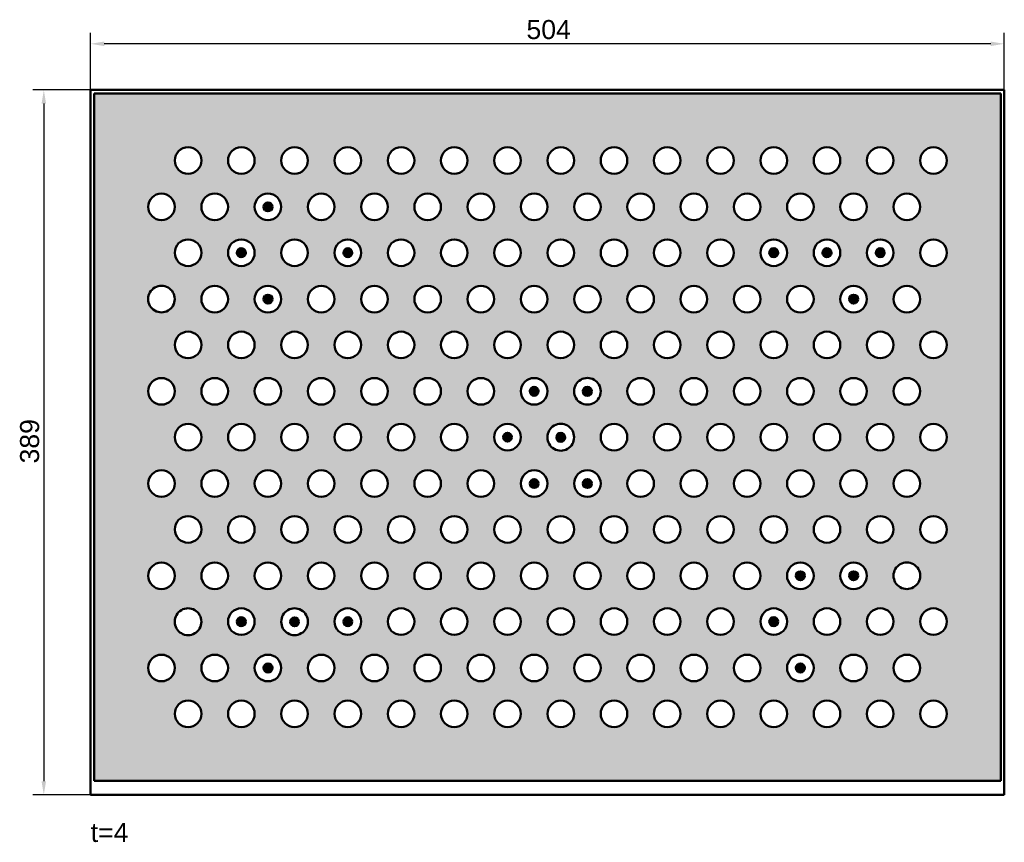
# Model space of a CAD drawing. Header units: millimetres. Extents: x 24 to 567, y 17 to 471.
import ezdxf

# ---------------------------------------------------------------- set-up
doc = ezdxf.new("R2010")
doc.units = ezdxf.units.MM
doc.header["$LTSCALE"] = 3
for name, color, linetype, lineweight in [('Bemaßungen(DIN)', 179, 'Continuous', 25), ('Schraffur', 179, 'Continuous', 9), ('Sichtbare Kanten(DIN)', 179, 'Continuous', 50), ('Symbole(DIN)', 179, 'Continuous', 25)]:
    doc.layers.add(name, color=color, linetype=linetype, lineweight=lineweight)
doc.styles.add('Aktuell-DIN', font='arial.ttf')
doc.styles.add('STANDARD-BSI~0', font='arial.ttf')
doc.dimstyles.new('Katalogzeichnungen', dxfattribs={"dimscale": 3, "dimtxt": 3.5, "dimasz": 2.5, "dimexe": 2, "dimexo": 0, "dimgap": 0.8, "dimtad": 1, "dimrnd": 1e-08, "dimdsep": 46, "dimtxsty": 'STANDARD-BSI~0', "dimcen": 0.09, "dimdle": 10, "dimclrd": 250, "dimclre": 250, "dimclrt": 250, "dimazin": 2, "dimtfac": 1, "dimtmove": 0, "dimatfit": 3, "dimfxl": 1, "dimtolj": 1, "dimtzin": 0, "dimlwd": 25, "dimlwe": 25, "dimarcsym": 0})

# ---------------------------------------------------------------- blocks, each defined once
blk = doc.blocks.new('*D18')
at = {"layer": 'Bemaßungen(DIN)', "color": 250, "linetype": 'Continuous', "lineweight": 25}
for p, q in [((63.41, 432.65), (63.41, 464.11)), ((567.41, 432.65), (567.41, 464.11)), ((559.91, 458.11), (70.91, 458.11))]:
    blk.add_line(p, q, dxfattribs=at)
at = {"layer": 'Bemaßungen(DIN)', "color": 250, "linetype": 'Continuous'}
for points in [[(70.91, 459.36), (70.91, 456.86), (63.41, 458.11)], [(559.91, 459.36), (559.91, 456.86), (567.41, 458.11)]]:
    blk.add_solid(points, dxfattribs=at)
at = {"layer": 'Defpoints', "color": 0, "linetype": 'Continuous'}
for p in [(63.41, 458.11), (63.41, 432.65), (567.41, 432.65)]:
    blk.add_point(p, dxfattribs=at)
at = {"layer": 'Bemaßungen(DIN)', "color": 250, "linetype": 'Continuous', "lineweight": 25, "insert": (303.83, 471.23), "char_height": 10.5, "attachment_point": 1, "style": 'STANDARD-BSI~0'}
blk.add_mtext('\\A1;504', dxfattribs=at)
blk = doc.blocks.new('*D19')
at = {"layer": 'Bemaßungen(DIN)', "color": 250, "linetype": 'Continuous', "lineweight": 25}
for p, q in [((63.41, 432.65), (31.59, 432.65)), ((37.59, 425.15), (37.59, 51.15)), ((63.41, 43.65), (31.59, 43.65))]:
    blk.add_line(p, q, dxfattribs=at)
at = {"layer": 'Bemaßungen(DIN)', "color": 250, "linetype": 'Continuous'}
for points in [[(36.34, 425.15), (38.84, 425.15), (37.59, 432.65)], [(36.34, 51.15), (38.84, 51.15), (37.59, 43.65)]]:
    blk.add_solid(points, dxfattribs=at)
at = {"layer": 'Defpoints', "color": 0, "linetype": 'Continuous'}
for p in [(63.41, 432.65), (37.59, 43.65), (63.41, 43.65)]:
    blk.add_point(p, dxfattribs=at)
at = {"layer": 'Bemaßungen(DIN)', "color": 250, "linetype": 'Continuous', "lineweight": 25, "insert": (24.47, 226.54), "char_height": 10.5, "attachment_point": 1, "rotation": 90, "style": 'STANDARD-BSI~0'}
blk.add_mtext('\\A1;389', dxfattribs=at)

msp = doc.modelspace()

# ---------------------------------------------------------------- hatches: boundary and pattern name
at = {"layer": 'Schraffur'}
h = msp.add_hatch(color=256, dxfattribs=at)
edge = h.paths.add_edge_path(flags=0)
edge.add_arc((175.901, 139.141), 7.342, 179.51222, 360.48769)
edge.add_arc((175.901, 139.266), 7.342, 359.51222, 540.48769)
edge = h.paths.add_edge_path(flags=0)
edge.add_arc((117.162, 139.141), 7.342, 179.51227, 360.48773)
edge.add_arc((117.162, 139.266), 7.342, 359.51227, 540.48773)
edge = h.paths.add_edge_path(flags=0)
edge.add_arc((322.75, 240.922), 7.342, 179.51212, 360.48756)
edge.add_arc((322.75, 241.047), 7.342, 359.51212, 540.48756)
edge = h.paths.add_edge_path(flags=0)
edge.add_arc((102.477, 317.258), 7.342, 359.90247, 540.09753)
edge.add_arc((102.477, 317.233), 7.342, 179.90247, 360.09753)
edge = h.paths.add_edge_path(flags=0)
edge.add_arc((337.435, 266.368), 7.342, 359.90337, 540.09842)
edge.add_arc((337.435, 266.343), 7.342, 179.90337, 360.09842)
edge = h.paths.add_edge_path(flags=0)
edge.add_arc((513.653, 164.586), 7.342, 359.90406, 540.09908)
edge.add_arc((513.653, 164.561), 7.342, 179.90406, 360.09908)
edge = h.paths.add_edge_path(flags=0)
edge.add_arc((366.805, 215.452), 7.342, 0, 360)
edge = h.paths.add_edge_path(flags=0)
edge.add_arc((337.435, 164.561), 7.342, 0, 360)
edge = h.paths.add_edge_path(flags=0)
edge.add_arc((352.12, 190.157), 7.342, 0, 360)
edge = h.paths.add_edge_path(flags=0)
edge.add_arc((366.805, 164.561), 7.342, 0, 360)
edge = h.paths.add_edge_path(flags=0)
edge.add_arc((366.805, 266.343), 7.342, 0, 360)
edge = h.paths.add_edge_path(flags=0)
edge.add_arc((381.489, 241.047), 7.342, 0, 360)
edge = h.paths.add_edge_path(flags=0)
edge.add_arc((381.489, 190.157), 7.342, 0, 360)
edge = h.paths.add_edge_path(flags=0)
edge.add_arc((396.174, 164.561), 7.342, 0, 360)
edge = h.paths.add_edge_path(flags=0)
edge.add_arc((396.174, 266.343), 7.342, 0, 360)
edge = h.paths.add_edge_path(flags=0)
edge.add_arc((396.174, 215.452), 7.342, 0, 360)
edge = h.paths.add_edge_path(flags=0)
edge.add_arc((410.859, 241.047), 7.342, 0, 360)
edge = h.paths.add_edge_path(flags=0)
edge.add_arc((410.859, 190.157), 7.342, 0, 360)
edge = h.paths.add_edge_path(flags=0)
edge.add_arc((425.544, 215.452), 7.342, 0, 360)
edge = h.paths.add_edge_path(flags=0)
edge.add_arc((425.544, 266.343), 7.342, 0, 360)
edge = h.paths.add_edge_path(flags=0)
edge.add_arc((425.544, 164.561), 7.342, 0, 360)
edge = h.paths.add_edge_path(flags=0)
edge.add_arc((352.12, 241.047), 7.342, 0, 360)
edge = h.paths.add_edge_path(flags=0)
edge.add_arc((337.435, 215.452), 7.342, 0, 360)
edge = h.paths.add_edge_path(flags=0)
edge.add_arc((102.477, 215.452), 7.342, 0, 360)
edge = h.paths.add_edge_path(flags=0)
edge.add_arc((131.847, 215.452), 7.342, 0, 360)
edge = h.paths.add_edge_path(flags=0)
edge.add_arc((102.477, 164.561), 7.342, 0, 360)
edge = h.paths.add_edge_path(flags=0)
edge.add_arc((161.217, 215.452), 7.342, 0, 360)
edge = h.paths.add_edge_path(flags=0)
edge.add_arc((131.847, 164.561), 7.342, 0, 360)
edge = h.paths.add_edge_path(flags=0)
edge.add_arc((102.477, 113.671), 7.342, 0, 360)
edge = h.paths.add_edge_path(flags=0)
edge.add_arc((131.847, 113.671), 7.342, 0, 360)
edge = h.paths.add_edge_path(flags=0)
edge.add_arc((161.217, 164.561), 7.342, 0, 360)
edge = h.paths.add_edge_path(flags=0)
edge.add_arc((161.217, 113.671), 7.342, 0, 360)
edge = h.paths.add_edge_path(flags=0)
edge.add_arc((146.532, 88.375), 7.342, 0, 360)
edge = h.paths.add_edge_path(flags=0)
edge.add_arc((175.901, 88.375), 7.342, 0, 360)
edge = h.paths.add_edge_path(flags=0)
edge.add_arc((190.586, 215.452), 7.342, 0, 360)
edge = h.paths.add_edge_path(flags=0)
edge.add_arc((190.586, 164.561), 7.342, 0, 360)
edge = h.paths.add_edge_path(flags=0)
edge.add_arc((190.586, 113.671), 7.342, 0, 360)
edge = h.paths.add_edge_path(flags=0)
edge.add_arc((205.271, 88.375), 7.342, 0, 360)
edge = h.paths.add_edge_path(flags=0)
edge.add_arc((117.162, 88.375), 7.342, 0, 360)
edge = h.paths.add_edge_path(flags=0)
edge.add_arc((205.271, 139.266), 7.342, 0, 360)
edge = h.paths.add_edge_path(flags=0)
edge.add_arc((205.271, 190.157), 7.342, 0, 360)
edge = h.paths.add_edge_path(flags=0)
edge.add_arc((175.901, 190.157), 7.342, 0, 360)
edge = h.paths.add_edge_path(flags=0)
edge.add_arc((146.532, 190.157), 7.342, 0, 360)
edge = h.paths.add_edge_path(flags=0)
edge.add_arc((117.162, 190.157), 7.342, 0, 360)
edge = h.paths.add_edge_path(flags=0)
edge.add_arc((146.532, 139.266), 7.342, 0, 360)
edge = h.paths.add_edge_path(flags=0)
edge.add_arc((308.065, 317.233), 7.342, 0, 360)
edge = h.paths.add_edge_path(flags=0)
edge.add_arc((308.065, 368.124), 7.342, 0, 360)
edge = h.paths.add_edge_path(flags=0)
edge.add_arc((278.695, 368.124), 7.342, 0, 360)
edge = h.paths.add_edge_path(flags=0)
edge.add_arc((278.695, 317.233), 7.342, 0, 360)
edge = h.paths.add_edge_path(flags=0)
edge.add_arc((308.065, 266.343), 7.342, 0, 360)
edge = h.paths.add_edge_path(flags=0)
edge.add_arc((293.38, 291.938), 7.342, 0, 360)
edge = h.paths.add_edge_path(flags=0)
edge.add_arc((278.695, 266.343), 7.342, 0, 360)
edge = h.paths.add_edge_path(flags=0)
edge.add_arc((293.38, 241.047), 7.342, 0, 360)
edge = h.paths.add_edge_path(flags=0)
edge.add_arc((264.011, 241.047), 7.342, 0, 360)
edge = h.paths.add_edge_path(flags=0)
edge.add_arc((264.011, 291.938), 7.342, 0, 360)
edge = h.paths.add_edge_path(flags=0)
edge.add_arc((249.326, 266.343), 7.342, 0, 360)
edge = h.paths.add_edge_path(flags=0)
edge.add_arc((249.326, 317.233), 7.342, 0, 360)
edge = h.paths.add_edge_path(flags=0)
edge.add_arc((249.326, 368.124), 7.342, 0, 360)
edge = h.paths.add_edge_path(flags=0)
edge.add_arc((234.641, 241.047), 7.342, 0, 360)
edge = h.paths.add_edge_path(flags=0)
edge.add_arc((219.956, 266.343), 7.342, 0, 360)
edge = h.paths.add_edge_path(flags=0)
edge.add_arc((219.956, 317.233), 7.342, 0, 360)
edge = h.paths.add_edge_path(flags=0)
edge.add_arc((219.956, 368.124), 7.342, 0, 360)
edge = h.paths.add_edge_path(flags=0)
edge.add_arc((234.641, 291.938), 7.342, 0, 360)
edge = h.paths.add_edge_path(flags=0)
edge.add_arc((293.38, 342.828), 7.342, 0, 360)
edge = h.paths.add_edge_path(flags=0)
edge.add_arc((264.011, 342.828), 7.342, 0, 360)
edge = h.paths.add_edge_path(flags=0)
edge.add_arc((234.641, 342.828), 7.342, 0, 360)
edge = h.paths.add_edge_path(flags=0)
edge.add_arc((337.435, 317.233), 7.342, 0, 360)
edge = h.paths.add_edge_path(flags=0)
edge.add_arc((322.75, 291.938), 7.342, 0, 360)
edge = h.paths.add_edge_path(flags=0)
edge.add_arc((322.75, 342.828), 7.342, 0, 360)
edge = h.paths.add_edge_path(flags=0)
edge.add_arc((337.435, 368.124), 7.342, 0, 360)
edge = h.paths.add_edge_path(flags=0)
edge.add_arc((322.75, 393.719), 7.342, 0, 360)
edge = h.paths.add_edge_path(flags=0)
edge.add_arc((293.38, 393.719), 7.342, 0, 360)
edge = h.paths.add_edge_path(flags=0)
edge.add_arc((264.011, 393.719), 7.342, 0, 360)
edge = h.paths.add_edge_path(flags=0)
edge.add_arc((234.641, 393.719), 7.342, 0, 360)
edge = h.paths.add_edge_path(flags=0)
edge.add_arc((205.271, 393.719), 7.342, 0, 360)
edge = h.paths.add_edge_path(flags=0)
edge.add_arc((440.229, 88.375), 7.342, 0, 360)
edge = h.paths.add_edge_path(flags=0)
edge.add_arc((381.489, 88.375), 7.342, 0, 360)
edge = h.paths.add_edge_path(flags=0)
edge.add_arc((337.435, 113.671), 7.342, 0, 360)
edge = h.paths.add_edge_path(flags=0)
edge.add_arc((366.805, 113.671), 7.342, 0, 360)
edge = h.paths.add_edge_path(flags=0)
edge.add_arc((410.859, 88.375), 7.342, 0, 360)
edge = h.paths.add_edge_path(flags=0)
edge.add_arc((469.599, 88.375), 7.342, 0, 360)
edge = h.paths.add_edge_path(flags=0)
edge.add_arc((396.174, 113.671), 7.342, 0, 360)
edge = h.paths.add_edge_path(flags=0)
edge.add_arc((425.544, 113.671), 7.342, 0, 360)
edge = h.paths.add_edge_path(flags=0)
edge.add_arc((454.914, 113.671), 7.342, 0, 360)
edge = h.paths.add_edge_path(flags=0)
edge.add_arc((498.968, 88.375), 7.342, 0, 360)
edge = h.paths.add_edge_path(flags=0)
edge.add_arc((528.338, 88.375), 7.342, 0, 360)
edge = h.paths.add_edge_path(flags=0)
edge.add_arc((513.653, 113.671), 7.342, 0, 360)
edge = h.paths.add_edge_path(flags=0)
edge.add_arc((484.283, 113.671), 7.342, 0, 360)
edge = h.paths.add_edge_path(flags=0)
edge.add_arc((352.12, 88.375), 7.342, 0, 360)
edge = h.paths.add_edge_path(flags=0)
edge.add_arc((322.75, 88.375), 7.342, 0, 360)
edge = h.paths.add_edge_path(flags=0)
edge.add_arc((528.338, 139.266), 7.342, 0, 360)
edge = h.paths.add_edge_path(flags=0)
edge.add_arc((498.968, 139.266), 7.342, 0, 360)
edge = h.paths.add_edge_path(flags=0)
edge.add_arc((469.599, 139.266), 7.342, 0, 360)
edge = h.paths.add_edge_path(flags=0)
edge.add_arc((440.229, 139.266), 7.342, 0, 360)
edge = h.paths.add_edge_path(flags=0)
edge.add_arc((410.859, 139.266), 7.342, 0, 360)
edge = h.paths.add_edge_path(flags=0)
edge.add_arc((381.489, 139.266), 7.342, 0, 360)
edge = h.paths.add_edge_path(flags=0)
edge.add_arc((352.12, 139.266), 7.342, 0, 360)
edge = h.paths.add_edge_path(flags=0)
edge.add_arc((322.75, 139.266), 7.342, 0, 360)
edge = h.paths.add_edge_path(flags=0)
edge.add_arc((234.641, 88.375), 7.342, 0, 360)
edge = h.paths.add_edge_path(flags=0)
edge.add_arc((293.38, 88.375), 7.342, 0, 360)
edge = h.paths.add_edge_path(flags=0)
edge.add_arc((308.065, 113.671), 7.342, 0, 360)
edge = h.paths.add_edge_path(flags=0)
edge.add_arc((264.011, 88.375), 7.342, 0, 360)
edge = h.paths.add_edge_path(flags=0)
edge.add_arc((278.695, 113.671), 7.342, 0, 360)
edge = h.paths.add_edge_path(flags=0)
edge.add_arc((308.065, 164.561), 7.342, 0, 360)
edge = h.paths.add_edge_path(flags=0)
edge.add_arc((278.695, 164.561), 7.342, 0, 360)
edge = h.paths.add_edge_path(flags=0)
edge.add_arc((278.695, 215.452), 7.342, 0, 360)
edge = h.paths.add_edge_path(flags=0)
edge.add_arc((249.326, 113.671), 7.342, 0, 360)
edge = h.paths.add_edge_path(flags=0)
edge.add_arc((249.326, 215.452), 7.342, 0, 360)
edge = h.paths.add_edge_path(flags=0)
edge.add_arc((249.326, 164.561), 7.342, 0, 360)
edge = h.paths.add_edge_path(flags=0)
edge.add_arc((219.956, 113.671), 7.342, 0, 360)
edge = h.paths.add_edge_path(flags=0)
edge.add_arc((219.956, 164.561), 7.342, 0, 360)
edge = h.paths.add_edge_path(flags=0)
edge.add_arc((219.956, 215.452), 7.342, 0, 360)
edge = h.paths.add_edge_path(flags=0)
edge.add_arc((293.38, 139.266), 7.342, 0, 360)
edge = h.paths.add_edge_path(flags=0)
edge.add_arc((264.011, 139.266), 7.342, 0, 360)
edge = h.paths.add_edge_path(flags=0)
edge.add_arc((234.641, 139.266), 7.342, 0, 360)
edge = h.paths.add_edge_path(flags=0)
edge.add_arc((322.75, 190.157), 7.342, 0, 360)
edge = h.paths.add_edge_path(flags=0)
edge.add_arc((293.38, 190.157), 7.342, 0, 360)
edge = h.paths.add_edge_path(flags=0)
edge.add_arc((264.011, 190.157), 7.342, 0, 360)
edge = h.paths.add_edge_path(flags=0)
edge.add_arc((234.641, 190.157), 7.342, 0, 360)
edge = h.paths.add_edge_path(flags=0)
edge.add_arc((308.065, 215.452), 7.342, 0, 360)
edge = h.paths.add_edge_path(flags=0)
edge.add_arc((498.968, 241.047), 7.342, 0, 360)
edge = h.paths.add_edge_path(flags=0)
edge.add_arc((528.338, 241.047), 7.342, 0, 360)
edge = h.paths.add_edge_path(flags=0)
edge.add_arc((513.653, 266.343), 7.342, 0, 360)
edge = h.paths.add_edge_path(flags=0)
edge.add_arc((528.338, 190.157), 7.342, 0, 360)
edge = h.paths.add_edge_path(flags=0)
edge.add_arc((513.653, 215.452), 7.342, 0, 360)
edge = h.paths.add_edge_path(flags=0)
edge.add_arc((484.283, 266.343), 7.342, 0, 360)
edge = h.paths.add_edge_path(flags=0)
edge.add_arc((498.968, 190.157), 7.342, 0, 360)
edge = h.paths.add_edge_path(flags=0)
edge.add_arc((484.283, 215.452), 7.342, 0, 360)
edge = h.paths.add_edge_path(flags=0)
edge.add_arc((484.283, 164.561), 7.342, 0, 360)
edge = h.paths.add_edge_path(flags=0)
edge.add_arc((469.599, 190.157), 7.342, 0, 360)
edge = h.paths.add_edge_path(flags=0)
edge.add_arc((469.599, 241.047), 7.342, 0, 360)
edge = h.paths.add_edge_path(flags=0)
edge.add_arc((454.914, 164.561), 7.342, 0, 360)
edge = h.paths.add_edge_path(flags=0)
edge.add_arc((454.914, 266.343), 7.342, 0, 360)
edge = h.paths.add_edge_path(flags=0)
edge.add_arc((454.914, 215.452), 7.342, 0, 360)
edge = h.paths.add_edge_path(flags=0)
edge.add_arc((440.229, 190.157), 7.342, 0, 360)
edge = h.paths.add_edge_path(flags=0)
edge.add_arc((440.229, 241.047), 7.342, 0, 360)
edge = h.paths.add_edge_path(flags=0)
edge.add_arc((528.338, 291.938), 7.342, 0, 360)
edge = h.paths.add_edge_path(flags=0)
edge.add_arc((498.968, 291.938), 7.342, 0, 360)
edge = h.paths.add_edge_path(flags=0)
edge.add_arc((469.599, 291.938), 7.342, 0, 360)
edge = h.paths.add_edge_path(flags=0)
edge.add_arc((440.229, 291.938), 7.342, 0, 360)
edge = h.paths.add_edge_path(flags=0)
edge.add_arc((205.271, 241.047), 7.342, 0, 360)
edge = h.paths.add_edge_path(flags=0)
edge.add_arc((117.162, 241.047), 7.342, 0, 360)
edge = h.paths.add_edge_path(flags=0)
edge.add_arc((102.477, 266.343), 7.342, 0, 360)
edge = h.paths.add_edge_path(flags=0)
edge.add_arc((146.532, 241.047), 7.342, 0, 360)
edge = h.paths.add_edge_path(flags=0)
edge.add_arc((131.847, 266.343), 7.342, 0, 360)
edge = h.paths.add_edge_path(flags=0)
edge.add_arc((175.901, 241.047), 7.342, 0, 360)
edge = h.paths.add_edge_path(flags=0)
edge.add_arc((161.217, 266.343), 7.342, 0, 360)
edge = h.paths.add_edge_path(flags=0)
edge.add_arc((131.847, 317.233), 7.342, 0, 360)
edge = h.paths.add_edge_path(flags=0)
edge.add_arc((161.217, 317.233), 7.342, 0, 360)
edge = h.paths.add_edge_path(flags=0)
edge.add_arc((131.847, 368.124), 7.342, 0, 360)
edge = h.paths.add_edge_path(flags=0)
edge.add_arc((161.217, 368.124), 7.342, 0, 360)
edge = h.paths.add_edge_path(flags=0)
edge.add_arc((190.586, 317.233), 7.342, 0, 360)
edge = h.paths.add_edge_path(flags=0)
edge.add_arc((190.586, 368.124), 7.342, 0, 360)
edge = h.paths.add_edge_path(flags=0)
edge.add_arc((190.586, 266.343), 7.342, 0, 360)
edge = h.paths.add_edge_path(flags=0)
edge.add_arc((205.271, 291.938), 7.342, 0, 360)
edge = h.paths.add_edge_path(flags=0)
edge.add_arc((175.901, 291.938), 7.342, 0, 360)
edge = h.paths.add_edge_path(flags=0)
edge.add_arc((146.532, 291.938), 7.342, 0, 360)
edge = h.paths.add_edge_path(flags=0)
edge.add_arc((117.162, 291.938), 7.342, 0, 360)
edge = h.paths.add_edge_path(flags=0)
edge.add_arc((205.271, 342.828), 7.342, 0, 360)
edge = h.paths.add_edge_path(flags=0)
edge.add_arc((175.901, 342.828), 7.342, 0, 360)
edge = h.paths.add_edge_path(flags=0)
edge.add_arc((146.532, 342.828), 7.342, 0, 360)
edge = h.paths.add_edge_path(flags=0)
edge.add_arc((117.162, 342.828), 7.342, 0, 360)
edge = h.paths.add_edge_path(flags=0)
edge.add_arc((175.901, 393.719), 7.342, 0, 360)
edge = h.paths.add_edge_path(flags=0)
edge.add_arc((146.532, 393.719), 7.342, 0, 360)
edge = h.paths.add_edge_path(flags=0)
edge.add_arc((117.162, 393.719), 7.342, 0, 360)
edge = h.paths.add_edge_path(flags=0)
edge.add_arc((102.477, 368.124), 7.342, 0, 360)
edge = h.paths.add_edge_path(flags=0)
edge.add_arc((498.968, 342.828), 7.342, 0, 360)
edge = h.paths.add_edge_path(flags=0)
edge.add_arc((528.338, 393.719), 7.342, 0, 360)
edge = h.paths.add_edge_path(flags=0)
edge.add_arc((528.338, 342.828), 7.342, 0, 360)
edge = h.paths.add_edge_path(flags=0)
edge.add_arc((513.653, 368.124), 7.342, 0, 360)
edge = h.paths.add_edge_path(flags=0)
edge.add_arc((498.968, 393.719), 7.342, 0, 360)
edge = h.paths.add_edge_path(flags=0)
edge.add_arc((410.859, 291.938), 7.342, 0, 360)
edge = h.paths.add_edge_path(flags=0)
edge.add_arc((352.12, 291.938), 7.342, 0, 360)
edge = h.paths.add_edge_path(flags=0)
edge.add_arc((381.489, 291.938), 7.342, 0, 360)
edge = h.paths.add_edge_path(flags=0)
edge.add_arc((366.805, 317.233), 7.342, 0, 360)
edge = h.paths.add_edge_path(flags=0)
edge.add_arc((352.12, 342.828), 7.342, 0, 360)
edge = h.paths.add_edge_path(flags=0)
edge.add_arc((352.12, 393.719), 7.342, 0, 360)
edge = h.paths.add_edge_path(flags=0)
edge.add_arc((366.805, 368.124), 7.342, 0, 360)
edge = h.paths.add_edge_path(flags=0)
edge.add_arc((381.489, 393.719), 7.342, 0, 360)
edge = h.paths.add_edge_path(flags=0)
edge.add_arc((381.489, 342.828), 7.342, 0, 360)
edge = h.paths.add_edge_path(flags=0)
edge.add_arc((396.174, 317.233), 7.342, 0, 360)
edge = h.paths.add_edge_path(flags=0)
edge.add_arc((396.174, 368.124), 7.342, 0, 360)
edge = h.paths.add_edge_path(flags=0)
edge.add_arc((410.859, 393.719), 7.342, 0, 360)
edge = h.paths.add_edge_path(flags=0)
edge.add_arc((410.859, 342.828), 7.342, 0, 360)
edge = h.paths.add_edge_path(flags=0)
edge.add_arc((425.544, 317.233), 7.342, 0, 360)
edge = h.paths.add_edge_path(flags=0)
edge.add_arc((425.544, 368.124), 7.342, 0, 360)
edge = h.paths.add_edge_path(flags=0)
edge.add_arc((454.914, 317.233), 7.342, 0, 360)
edge = h.paths.add_edge_path(flags=0)
edge.add_arc((440.229, 342.828), 7.342, 0, 360)
edge = h.paths.add_edge_path(flags=0)
edge.add_arc((440.229, 393.719), 7.342, 0, 360)
edge = h.paths.add_edge_path(flags=0)
edge.add_arc((454.914, 368.124), 7.342, 0, 360)
edge = h.paths.add_edge_path(flags=0)
edge.add_arc((484.283, 317.233), 7.342, 0, 360)
edge = h.paths.add_edge_path(flags=0)
edge.add_arc((513.653, 317.233), 7.342, 0, 360)
edge = h.paths.add_edge_path(flags=0)
edge.add_arc((469.599, 342.828), 7.342, 0, 360)
edge = h.paths.add_edge_path(flags=0)
edge.add_arc((469.599, 393.719), 7.342, 0, 360)
edge = h.paths.add_edge_path(flags=0)
edge.add_arc((484.283, 368.124), 7.342, 0, 360)
h.paths.add_polyline_path([(565.408, 51.447), (565.408, 430.647), (65.408, 430.647), (65.408, 51.447)])
h = msp.add_hatch(color=256, dxfattribs=at)
edge = h.paths.add_edge_path()
edge.add_arc((161.217, 368.124), 2.443, 0, 360)
h = msp.add_hatch(color=256, dxfattribs=at)
edge = h.paths.add_edge_path()
edge.add_arc((146.532, 342.828), 2.443, 0, 360)
h = msp.add_hatch(color=256, dxfattribs=at)
edge = h.paths.add_edge_path()
edge.add_arc((205.271, 342.828), 2.443, 0, 360)
h = msp.add_hatch(color=256, dxfattribs=at)
edge = h.paths.add_edge_path()
edge.add_arc((440.229, 342.828), 2.443, 0, 360)
h = msp.add_hatch(color=256, dxfattribs=at)
edge = h.paths.add_edge_path()
edge.add_arc((469.599, 342.828), 2.443, 0, 360)
h = msp.add_hatch(color=256, dxfattribs=at)
edge = h.paths.add_edge_path()
edge.add_arc((498.968, 342.828), 2.443, 0, 360)
h = msp.add_hatch(color=256, dxfattribs=at)
edge = h.paths.add_edge_path()
edge.add_arc((161.217, 317.233), 2.443, 0, 360)
h = msp.add_hatch(color=256, dxfattribs=at)
edge = h.paths.add_edge_path()
edge.add_arc((484.283, 317.233), 2.443, 0, 360)
h = msp.add_hatch(color=256, dxfattribs=at)
edge = h.paths.add_edge_path()
edge.add_arc((308.065, 266.343), 2.443, 0, 360)
h = msp.add_hatch(color=256, dxfattribs=at)
edge = h.paths.add_edge_path()
edge.add_arc((337.435, 266.368), 2.443, 0, 360)
h = msp.add_hatch(color=256, dxfattribs=at)
edge = h.paths.add_edge_path()
edge.add_arc((293.38, 241.047), 2.443, 0, 360)
h = msp.add_hatch(color=256, dxfattribs=at)
edge = h.paths.add_edge_path()
edge.add_arc((322.75, 240.922), 2.443, 0, 360)
h = msp.add_hatch(color=256, dxfattribs=at)
edge = h.paths.add_edge_path()
edge.add_arc((308.065, 215.452), 2.443, 0, 360)
h = msp.add_hatch(color=256, dxfattribs=at)
edge = h.paths.add_edge_path()
edge.add_arc((337.435, 215.452), 2.443, 0, 360)
h = msp.add_hatch(color=256, dxfattribs=at)
edge = h.paths.add_edge_path()
edge.add_arc((454.914, 164.561), 2.443, 0, 360)
h = msp.add_hatch(color=256, dxfattribs=at)
edge = h.paths.add_edge_path()
edge.add_arc((484.283, 164.561), 2.443, 0, 360)
h = msp.add_hatch(color=256, dxfattribs=at)
edge = h.paths.add_edge_path()
edge.add_arc((146.532, 139.266), 2.443, 0, 360)
h = msp.add_hatch(color=256, dxfattribs=at)
edge = h.paths.add_edge_path()
edge.add_arc((175.901, 139.141), 2.443, 0, 360)
h = msp.add_hatch(color=256, dxfattribs=at)
edge = h.paths.add_edge_path()
edge.add_arc((205.271, 139.266), 2.443, 0, 360)
h = msp.add_hatch(color=256, dxfattribs=at)
edge = h.paths.add_edge_path()
edge.add_arc((440.229, 139.266), 2.443, 0, 360)
h = msp.add_hatch(color=256, dxfattribs=at)
edge = h.paths.add_edge_path()
edge.add_arc((161.217, 113.671), 2.443, 0, 360)
h = msp.add_hatch(color=256, dxfattribs=at)
edge = h.paths.add_edge_path()
edge.add_arc((454.914, 113.671), 2.443, 0, 360)

# ---------------------------------------------------------------- linework, layer by layer
at = {"layer": 'Sichtbare Kanten(DIN)'}
for p, q in [((567.408, 432.647), (63.408, 432.647)), ((63.408, 432.647), (63.408, 43.647)), ((565.408, 430.647), (65.408, 430.647)), ((65.408, 430.647), (65.408, 51.447)), ((565.408, 51.447), (565.408, 430.647)), ((567.408, 43.647), (567.408, 432.647)), ((65.408, 51.447), (565.408, 51.447)), ((63.408, 43.647), (567.408, 43.647))]:
    msp.add_line(p, q, dxfattribs=at)
for centre, radius in [((117.162, 393.719), 7.342), ((146.532, 393.719), 7.342), ((175.901, 393.719), 7.342), ((205.271, 393.719), 7.342), ((234.641, 393.719), 7.342), ((264.011, 393.719), 7.342), ((293.38, 393.719), 7.342), ((322.75, 393.719), 7.342), ((352.12, 393.719), 7.342), ((381.489, 393.719), 7.342), ((410.859, 393.719), 7.342), ((440.229, 393.719), 7.342), ((469.599, 393.719), 7.342), ((498.968, 393.719), 7.342), ((528.338, 393.719), 7.342), ((102.477, 368.124), 7.342), ((131.847, 368.124), 7.342), ((161.217, 368.124), 7.342), ((190.586, 368.124), 7.342), ((219.956, 368.124), 7.342), ((249.326, 368.124), 7.342), ((278.695, 368.124), 7.342), ((308.065, 368.124), 7.342), ((337.435, 368.124), 7.342), ((366.805, 368.124), 7.342), ((396.174, 368.124), 7.342), ((425.544, 368.124), 7.342), ((454.914, 368.124), 7.342), ((484.283, 368.124), 7.342), ((513.653, 368.124), 7.342), ((161.217, 368.124), 2.443), ((117.162, 342.828), 7.342), ((146.532, 342.828), 7.342), ((175.901, 342.828), 7.342), ((205.271, 342.828), 7.342), ((234.641, 342.828), 7.342), ((264.011, 342.828), 7.342), ((293.38, 342.828), 7.342), ((322.75, 342.828), 7.342), ((352.12, 342.828), 7.342), ((381.489, 342.828), 7.342), ((410.859, 342.828), 7.342), ((440.229, 342.828), 7.342), ((469.599, 342.828), 7.342), ((498.968, 342.828), 7.342), ((528.338, 342.828), 7.342), ((146.532, 342.828), 2.443), ((205.271, 342.828), 2.443), ((440.229, 342.828), 2.443), ((469.599, 342.828), 2.443), ((498.968, 342.828), 2.443), ((131.847, 317.233), 7.342), ((161.217, 317.233), 7.342), ((190.586, 317.233), 7.342), ((219.956, 317.233), 7.342), ((249.326, 317.233), 7.342), ((278.695, 317.233), 7.342), ((308.065, 317.233), 7.342), ((337.435, 317.233), 7.342), ((366.805, 317.233), 7.342), ((396.174, 317.233), 7.342), ((425.544, 317.233), 7.342), ((454.914, 317.233), 7.342), ((484.283, 317.233), 7.342), ((513.653, 317.233), 7.342), ((161.217, 317.233), 2.443), ((484.283, 317.233), 2.443), ((117.162, 291.938), 7.342), ((146.532, 291.938), 7.342), ((175.901, 291.938), 7.342), ((205.271, 291.938), 7.342), ((234.641, 291.938), 7.342), ((264.011, 291.938), 7.342), ((293.38, 291.938), 7.342), ((322.75, 291.938), 7.342), ((352.12, 291.938), 7.342), ((381.489, 291.938), 7.342), ((410.859, 291.938), 7.342), ((440.229, 291.938), 7.342), ((469.599, 291.938), 7.342), ((498.968, 291.938), 7.342), ((528.338, 291.938), 7.342), ((102.477, 266.343), 7.342), ((131.847, 266.343), 7.342), ((161.217, 266.343), 7.342), ((190.586, 266.343), 7.342), ((219.956, 266.343), 7.342), ((249.326, 266.343), 7.342), ((278.695, 266.343), 7.342), ((308.065, 266.343), 7.342), ((366.805, 266.343), 7.342), ((396.174, 266.343), 7.342), ((425.544, 266.343), 7.342), ((454.914, 266.343), 7.342), ((484.283, 266.343), 7.342), ((513.653, 266.343), 7.342), ((308.065, 266.343), 2.443), ((337.435, 266.368), 2.443), ((117.162, 241.047), 7.342), ((146.532, 241.047), 7.342), ((175.901, 241.047), 7.342), ((205.271, 241.047), 7.342), ((234.641, 241.047), 7.342), ((264.011, 241.047), 7.342), ((293.38, 241.047), 7.342), ((352.12, 241.047), 7.342), ((381.489, 241.047), 7.342), ((410.859, 241.047), 7.342), ((440.229, 241.047), 7.342), ((469.599, 241.047), 7.342), ((498.968, 241.047), 7.342), ((528.338, 241.047), 7.342), ((293.38, 241.047), 2.443), ((322.75, 240.922), 2.443), ((102.477, 215.452), 7.342), ((131.847, 215.452), 7.342), ((161.217, 215.452), 7.342), ((190.586, 215.452), 7.342), ((219.956, 215.452), 7.342), ((249.326, 215.452), 7.342), ((278.695, 215.452), 7.342), ((308.065, 215.452), 7.342), ((337.435, 215.452), 7.342), ((366.805, 215.452), 7.342), ((396.174, 215.452), 7.342), ((425.544, 215.452), 7.342), ((454.914, 215.452), 7.342), ((484.283, 215.452), 7.342), ((513.653, 215.452), 7.342), ((308.065, 215.452), 2.443), ((337.435, 215.452), 2.443), ((117.162, 190.157), 7.342), ((146.532, 190.157), 7.342), ((175.901, 190.157), 7.342), ((205.271, 190.157), 7.342), ((234.641, 190.157), 7.342), ((264.011, 190.157), 7.342), ((293.38, 190.157), 7.342), ((322.75, 190.157), 7.342), ((352.12, 190.157), 7.342), ((381.489, 190.157), 7.342), ((410.859, 190.157), 7.342), ((440.229, 190.157), 7.342), ((469.599, 190.157), 7.342), ((498.968, 190.157), 7.342), ((528.338, 190.157), 7.342), ((102.477, 164.561), 7.342), ((131.847, 164.561), 7.342), ((161.217, 164.561), 7.342), ((190.586, 164.561), 7.342), ((219.956, 164.561), 7.342), ((249.326, 164.561), 7.342), ((278.695, 164.561), 7.342), ((308.065, 164.561), 7.342), ((337.435, 164.561), 7.342), ((366.805, 164.561), 7.342), ((396.174, 164.561), 7.342), ((425.544, 164.561), 7.342), ((454.914, 164.561), 7.342), ((484.283, 164.561), 7.342), ((454.914, 164.561), 2.443), ((484.283, 164.561), 2.443), ((146.532, 139.266), 7.342), ((146.532, 139.266), 2.443), ((175.901, 139.141), 2.443), ((205.271, 139.266), 7.342), ((205.271, 139.266), 2.443), ((234.641, 139.266), 7.342), ((264.011, 139.266), 7.342), ((293.38, 139.266), 7.342), ((322.75, 139.266), 7.342), ((352.12, 139.266), 7.342), ((381.489, 139.266), 7.342), ((410.859, 139.266), 7.342), ((440.229, 139.266), 7.342), ((440.229, 139.266), 2.443), ((469.599, 139.266), 7.342), ((498.968, 139.266), 7.342), ((528.338, 139.266), 7.342), ((102.477, 113.671), 7.342), ((131.847, 113.671), 7.342), ((161.217, 113.671), 7.342), ((190.586, 113.671), 7.342), ((219.956, 113.671), 7.342), ((249.326, 113.671), 7.342), ((278.695, 113.671), 7.342), ((308.065, 113.671), 7.342), ((337.435, 113.671), 7.342), ((366.805, 113.671), 7.342), ((396.174, 113.671), 7.342), ((425.544, 113.671), 7.342), ((454.914, 113.671), 7.342), ((484.283, 113.671), 7.342), ((513.653, 113.671), 7.342), ((161.217, 113.671), 2.443), ((454.914, 113.671), 2.443), ((117.162, 88.375), 7.342), ((146.532, 88.375), 7.342), ((175.901, 88.375), 7.342), ((205.271, 88.375), 7.342), ((234.641, 88.375), 7.342), ((264.011, 88.375), 7.342), ((293.38, 88.375), 7.342), ((322.75, 88.375), 7.342), ((352.12, 88.375), 7.342), ((381.489, 88.375), 7.342), ((410.859, 88.375), 7.342), ((440.229, 88.375), 7.342), ((469.599, 88.375), 7.342), ((498.968, 88.375), 7.342), ((528.338, 88.375), 7.342)]:
    msp.add_circle(centre, radius, dxfattribs=at)
for centre, start, end in [((102.477, 317.258), 359.90247, 180.09753), ((102.477, 317.233), 179.90247, 0.09753), ((337.435, 266.368), 359.90337, 180.09842), ((337.435, 266.343), 179.90337, 0.09842), ((322.75, 241.047), 359.51212, 180.48756), ((322.75, 240.922), 179.51212, 0.48756), ((513.653, 164.586), 359.90406, 180.09908), ((513.653, 164.561), 179.90406, 0.09908), ((117.162, 139.266), 359.51227, 180.48773), ((175.901, 139.266), 359.51222, 180.48769), ((117.162, 139.141), 179.51227, 0.48773), ((175.901, 139.141), 179.51222, 0.48769)]:
    msp.add_arc(centre, 7.342, start, end, dxfattribs=at)

# ---------------------------------------------------------------- texts
at = {"layer": 'Symbole(DIN)', "color": 179, "insert": (63.456, 28.156), "char_height": 10.5, "width": 20.79192, "attachment_point": 1, "style": 'Aktuell-DIN'}
msp.add_mtext('{\\fArial|b0|i0;t=4}', dxfattribs=at)

# ---------------------------------------------------------------- dimensions: what is measured, and where the dimension line sits
at = {"layer": 'Bemaßungen(DIN)', "color": 250, "linetype": 'Continuous', "lineweight": 25}
for base, p1, p2, angle, picture, middle in [((63.408, 458.111), (567.408, 432.647), (63.408, 432.647), 180, '*D18', (315.408, 458.111)), ((37.595, 43.647), (63.408, 432.647), (63.408, 43.647), 90, '*D19', (37.595, 238.147))]:
    dim = msp.add_linear_dim(base=base, p1=p1, p2=p2, angle=angle, dimstyle='Katalogzeichnungen', override={"dimgap": 0.8, "dimdec": 2, "dimtol": 0, "dimlim": 0, "dimtp": 0, "dimtm": 0, "dimtdec": 2, "dimtofl": 0, "dimatfit": 1}, dxfattribs=at)
    dim.commit()
    dim.dimension.update_dxf_attribs({"geometry": picture, "text_midpoint": middle, "dimtype": 160})

doc.saveas('drawing.dxf')
